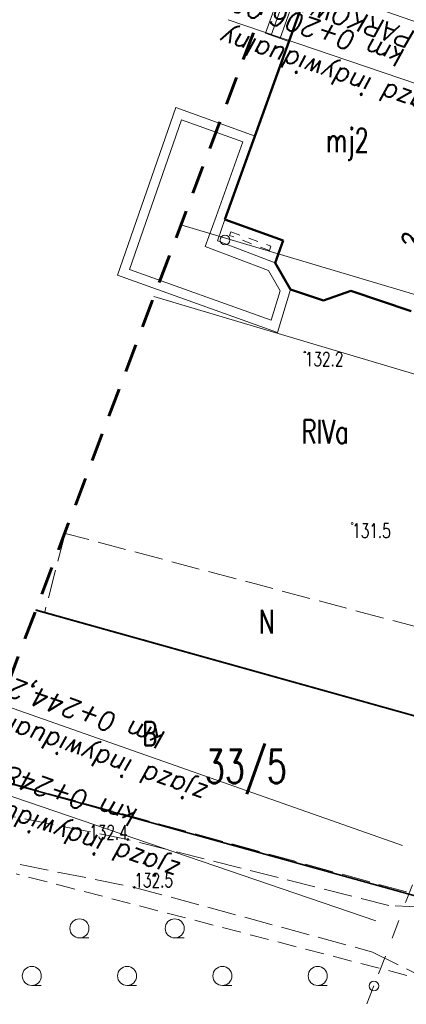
# Model space of a CAD drawing. Header units: metres. Extents: x 7471162 to 7473271, y 5962027 to 5964034.
# Tile 48 of 75: x 7471986 to 7472007, y 5963831 to 5963882. Entities that reach past the tile are written whole.
import ezdxf
from ezdxf.enums import TextEntityAlignment as Align

# ---------------------------------------------------------------- set-up
doc = ezdxf.new("R2010")
doc.units = ezdxf.units.M
doc.header["$MEASUREMENT"] = 0
for name, pattern in [('2_KTJZ01', [2, 1.5, -0.5]), ('2_KTOK05_01', [7.5, 7.5]), ('2_PTTL', [1.5, 1, -0.5]), ('3_1', [0]), ('3_EGBB01', [0]), ('3_EGBG08', [0]), ('3_EGBG08W', [1, 0.5, -0.5]), ('3_EGBS10', [0]), ('3_EGBS10G', [0]), ('3_EGBT07', [0]), ('4', [2.5, 1.5, -1]), ('4_SUPE04', [2, 1, -1]), ('4_SUPE_01', [0]), ('GDE', [0]), ('GUK', [2, 1.5, -0.5])]:
    doc.linetypes.add(name, pattern=pattern)
doc.layers.get('0').update_dxf_attribs({"color": 250, "linetype": 'CONTINUOUS', "lineweight": 100})
doc.layers.add('dr_uchwyty', color=7, linetype='CONTINUOUS')
for name, color, linetype, lineweight in [('Dzialki', 7, 'GDE', 18), ('EADTD_T_0_a', 214, 'CONTINUOUS', 25), ('EGBB_E_T_0', 7, 'CONTINUOUS', 25), ('EGBB_L_0', 34, '3_EGBB01', 50), ('EGBE_L_0', 7, '3_EGBT07', 18), ('EGBE_L_1', 7, '3_EGBG08', 18), ('EGBE_L_3', 7, '3_EGBS10', 18), ('EGBE_T_0', 7, 'CONTINUOUS', 18), ('Kontury', 90, 'GUK', 18), ('KTJZ_L_0', 7, '2_KTJZ01', 18), ('KTOK_L_4', 7, '2_KTOK05_01', 35), ('LINIE_L_1', 90, '4', 35), ('Numery_dzialek', 7, 'CONTINUOUS', 18), ('Numery_konturow', 90, 'CONTINUOUS', 13), ('PTTL_L_4', 7, '2_PTTL', 18), ('RTPW_T_0', 7, 'CONTINUOUS', 15), ('SUPE_L_3', 1, '4_SUPE_01', 18), ('SUSM_T_3', 7, 'CONTINUOUS', 18)]:
    doc.layers.add(name, color=color, linetype=linetype, lineweight=lineweight)
doc.styles.get("Standard").update_dxf_attribs({"font": 'Simplex.SHX', "width": 0.75})

# ---------------------------------------------------------------- blocks, each defined once
blk = doc.blocks.new('2_PTTL05')
at = {"linetype": 'Continuous'}
blk.add_line((0, -0.5), (0.5, -0.5), dxfattribs=at)
blk.add_circle((0, 0), 0.5, dxfattribs=at)
blk = doc.blocks.new('2_RTPW01')
at = {"linetype": 'Continuous'}
blk.add_circle((0, 0), 0.045, dxfattribs=at)
blk = doc.blocks.new('3_EGBP12_01')
at = {"linetype": 'Continuous'}
blk.add_circle((0, 0), 0.25, dxfattribs=at)
blk = doc.blocks.new('4_SUSM04_01')
at = {"linetype": 'Continuous'}
blk.add_circle((0, 0), 0.25, dxfattribs=at)
blk = doc.blocks.new('uchwyt_prawa')
at = {"layer": 'dr_uchwyty', "lineweight": 0}
blk.add_lwpolyline([(5, 0), (28, 0)], dxfattribs=at)
at = {"layer": 'dr_uchwyty', "lineweight": 0, "oblique": 10}
blk.add_attdef('LINIA1', text='', height=1, dxfattribs=at).set_placement((28, 0.164), align=Align.BOTTOM_RIGHT)
blk.add_attdef('LINIA2', text='', height=1, dxfattribs=at).set_placement((28, -0.5), align=Align.TOP_RIGHT)

msp = doc.modelspace()

# ---------------------------------------------------------------- linework, layer by layer
at = {"layer": 'Dzialki'}
for p, q in [((7471994.719, 5963871.587), (7472020.45, 5963863.915)), ((7472019.14, 5963860.125), (7471993.303, 5963867.826)), ((7472013.45, 5963844.015), (7471987.113, 5963851.392))]:
    msp.add_line(p, q, dxfattribs=at)
at = {"layer": 'EGBB_L_0', "linetype": '3_EGBB01'}
for p, q in [((7472001.87, 5963885.345), (7471997.03, 5963871.865)), ((7471997.03, 5963871.865), (7472000.08, 5963870.775)), ((7472000.08, 5963870.775), (7471999.66, 5963869.605)), ((7471999.66, 5963869.605), (7472000.47, 5963868.195)), ((7472000.47, 5963868.195), (7472002.19, 5963867.625)), ((7472002.19, 5963867.625), (7472003.63, 5963868.135)), ((7472003.63, 5963868.135), (7472006.79, 5963867.065))]:
    msp.add_line(p, q, dxfattribs=at)
at = {"layer": 'EGBE_L_0', "linetype": '3_EGBT07'}
for p, q in [((7471991.39, 5963868.945), (7471994.45, 5963877.745)), ((7471994.45, 5963877.745), (7471998.605, 5963876.253)), ((7471992.025, 5963869.249), (7471994.756, 5963877.104)), ((7471994.756, 5963877.104), (7471997.966, 5963875.952)), ((7471998.605, 5963876.253), (7471997.03, 5963871.865)), ((7471997.966, 5963875.952), (7471996.559, 5963872.034)), ((7471996.559, 5963872.034), (7471995.994, 5963870.451)), ((7471997.03, 5963871.865), (7471996.63, 5963870.745)), ((7471996.63, 5963870.745), (7471999.66, 5963869.605)), ((7471995.994, 5963870.451), (7471999.316, 5963869.201)), ((7471999.66, 5963869.605), (7472000.47, 5963868.195)), ((7471999.78, 5963865.945), (7471991.39, 5963868.945)), ((7471999.455, 5963866.592), (7471992.025, 5963869.249)), ((7471999.316, 5963869.201), (7471999.928, 5963868.135)), ((7471999.928, 5963868.135), (7471999.455, 5963866.592)), ((7472000.47, 5963868.195), (7471999.78, 5963865.945))]:
    msp.add_line(p, q, dxfattribs=at)
at = {"layer": 'EGBE_L_1', "linetype": '3_EGBG08'}
for p, q in [((7471996.63, 5963870.745), (7471997.03, 5963871.865)), ((7471997.03, 5963871.865), (7472000.08, 5963870.775)), ((7471999.66, 5963869.605), (7471996.63, 5963870.745)), ((7472000.08, 5963870.775), (7471999.66, 5963869.605))]:
    msp.add_line(p, q, dxfattribs=at)
at = {"layer": 'EGBE_L_1', "linetype": '3_EGBG08W'}
for p, q in [((7471997.266, 5963871.04), (7471997.333, 5963871.226)), ((7471999.361, 5963870.252), (7471997.266, 5963871.04)), ((7471997.333, 5963871.226), (7471999.44, 5963870.473)), ((7471999.44, 5963870.473), (7471999.361, 5963870.252))]:
    msp.add_line(p, q, dxfattribs=at)
at = {"layer": 'EGBE_L_3', "linetype": '3_EGBS10'}
for p, q in [((7472000, 5963884.005), (7471999.15, 5963881.665)), ((7472000.388, 5963881.217), (7472001.231, 5963883.565))]:
    msp.add_line(p, q, dxfattribs=at)
at = {"layer": 'EGBE_L_3', "linetype": '3_1'}
for p, q in [((7471999.447, 5963881.558), (7472000.296, 5963883.9)), ((7471999.917, 5963881.387), (7472000.767, 5963883.731)), ((7472000.388, 5963881.217), (7472000.388, 5963881.217))]:
    msp.add_line(p, q, dxfattribs=at)
at = {"layer": 'EGBE_L_3', "linetype": '3_EGBS10G'}
msp.add_line((7471999.15, 5963881.665), (7472000.388, 5963881.217), dxfattribs=at)
at = {"layer": 'Kontury'}
for p, q in [((7471988.64, 5963855.395), (7471987.57, 5963851.265)), ((7472015.01, 5963848.375), (7471988.64, 5963855.395)), ((7471987.57, 5963851.265), (7471987.113, 5963851.393)), ((7472013.45, 5963844.015), (7471987.57, 5963851.265)), ((7472010.41, 5963835.505), (7471983.78, 5963842.834))]:
    msp.add_line(p, q, dxfattribs=at)
at = {"layer": 'KTJZ_L_0', "linetype": '2_KTJZ01'}
for p, q in [((7471991.929, 5963839.321), (7471983.224, 5963841.068)), ((7472005.628, 5963835.848), (7471991.929, 5963839.321)), ((7471982.366, 5963838.79), (7471992.275, 5963836.809)), ((7471992.275, 5963836.809), (7472004.765, 5963833.412)), ((7472009.453, 5963835.689), (7472005.628, 5963835.848)), ((7472004.765, 5963833.412), (7472008.02, 5963831.805))]:
    msp.add_line(p, q, dxfattribs=at)
at = {"layer": 'KTOK_L_4', "linetype": '2_KTOK05_01'}
for p, q in [((7472012.35, 5963844.295), (7471987.104, 5963851.37)), ((7472009.453, 5963835.689), (7471983.758, 5963842.805))]:
    msp.add_line(p, q, dxfattribs=at)
at = {"layer": 'LINIE_L_1', "linetype": '4', "lineweight": 60}
msp.add_line((7471975.96, 5963821.783), (7472000.57, 5963887.12), dxfattribs=at)
at = {"layer": 'PTTL_L_4', "linetype": '2_PTTL'}
msp.add_line((7472008.02, 5963831.805), (7471986.08, 5963837.514), dxfattribs=at)
at = {"layer": 'SUPE_L_3', "linetype": '4_SUPE04'}
for p, q in [((7472019.646, 5963870.595), (7472004.846, 5963831.629)), ((7472004.846, 5963831.629), (7471992.707, 5963801.282))]:
    msp.add_line(p, q, dxfattribs=at)

# ---------------------------------------------------------------- block references
at = {"layer": 'dr_uchwyty'}
for p, rotation, values in [((7472027.826, 5963875.044), 160.8670409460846, {'LINIA1': 'UL. PARKOWA', 'LINIA2': 'km 0+197,00'}), ((7472023.702, 5963873.352), 161.2348898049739, {'LINIA1': 'zjazd indywidualny', 'LINIA2': 'km 0+206,00'}), ((7472011.065, 5963837.336), 160.5846883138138, {'LINIA1': 'zjazd indywidualny', 'LINIA2': 'km 0+244,20'}), ((7472009.667, 5963833.43), 161.1098135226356, {'LINIA1': 'zjazd indywidualny', 'LINIA2': 'km 0+248,30'})]:
    msp.add_blockref('uchwyt_prawa', p, dxfattribs=dict(at, rotation=rotation)).add_auto_attribs(values)
at = {"layer": 'EGBE_T_0'}
msp.add_blockref('3_EGBP12_01', (7471997.03, 5963870.795), dxfattribs=at)
at = {"layer": 'PTTL_L_4'}
for p in [(7471989.393, 5963834.655), (7471994.393, 5963834.655), (7471986.893, 5963832.155), (7471991.893, 5963832.155), (7471996.893, 5963832.155), (7472001.893, 5963832.155)]:
    msp.add_blockref('2_PTTL05', p, dxfattribs=at)
at = {"layer": 'RTPW_T_0'}
for p in [(7472001.22, 5963864.915), (7472003.702, 5963855.911), (7471991.929, 5963839.321), (7471992.275, 5963836.809)]:
    msp.add_blockref('2_RTPW01', p, dxfattribs=at)
at = {"layer": 'SUSM_T_3'}
msp.add_blockref('4_SUSM04_01', (7472004.846, 5963831.629), dxfattribs=at)

# ---------------------------------------------------------------- texts
at = {"layer": 'EADTD_T_0_a', "oblique": 15, "width": 0.7}
msp.add_text('2', height=1.25, rotation=68.8187, dxfattribs=at).set_placement((7472007.276, 5963869.905))
at = {"layer": 'EGBB_E_T_0', "width": 0.7}
msp.add_text('mj2', height=1.25, dxfattribs=at).set_placement((7472003.453, 5963875.853), align=Align.MIDDLE)
at = {"layer": 'Numery_dzialek', "width": 0.7}
msp.add_text('33/5', height=1.75, dxfattribs=at).set_placement((7471995.97, 5963844.031), align=Align.TOP_LEFT)
at = {"layer": 'Numery_konturow', "width": 0.7}
for s, p in [('RIVa', (7472001.047, 5963860.108)), ('N', (7471998.82, 5963850.135)), ('B', (7471992.691, 5963844.252))]:
    msp.add_text(s, height=1.25, dxfattribs=at).set_placement(p)
at = {"layer": 'RTPW_T_0', "width": 0.7}
for s, p in [('132.2', (7472001.22, 5963864.915)), ('131.5', (7472003.702, 5963855.911))]:
    msp.add_text(s, height=0.75, dxfattribs=at).set_placement(p, align=Align.TOP_LEFT)
msp.add_text('132.4', height=0.75, dxfattribs=at).set_placement((7471991.929, 5963839.321), align=Align.RIGHT)
msp.add_text('132.5', height=0.75, dxfattribs=at).set_placement((7471992.275, 5963836.809))

doc.saveas('drawing.dxf')
